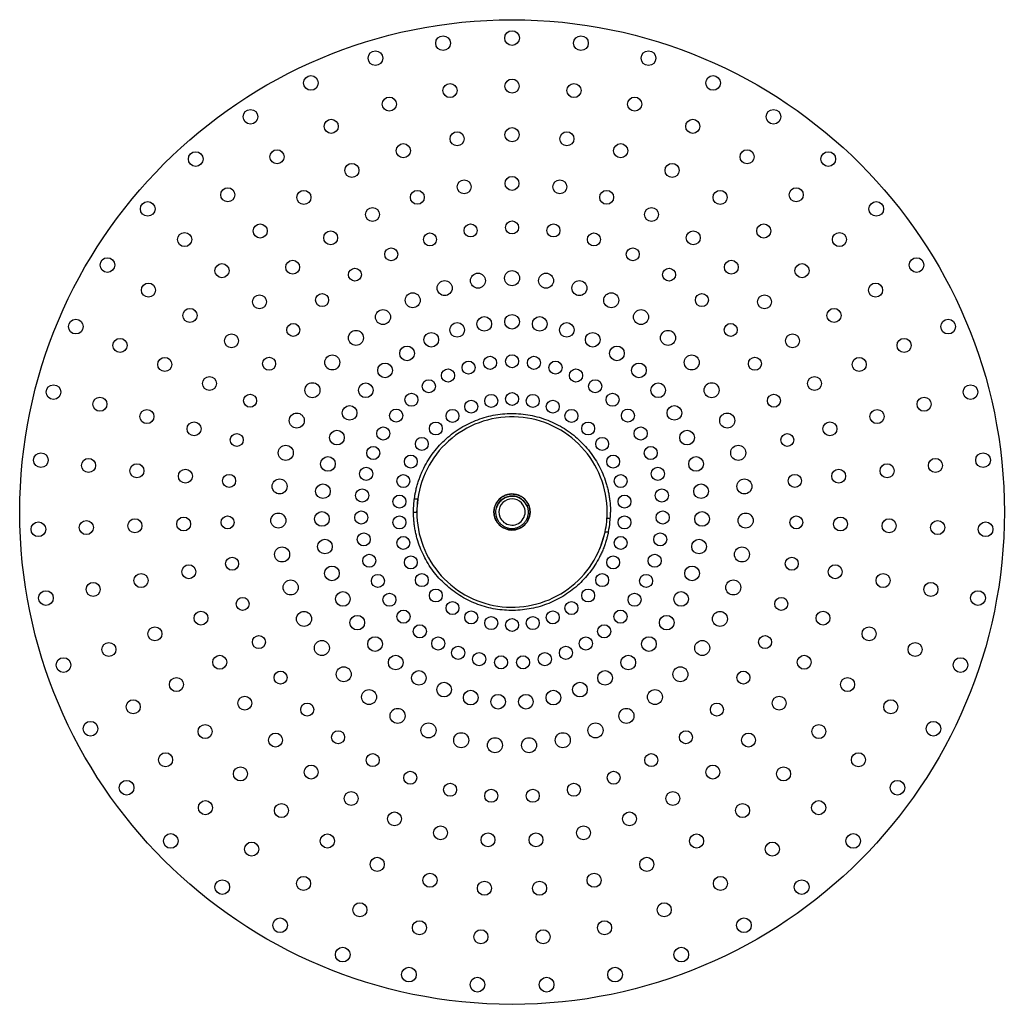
# Paper-space layout '_Izquierda' of a CAD drawing. Header units: inches. Extents: x -6.4 to 5.4, y -6.4 to 5.5.
import ezdxf

# ---------------------------------------------------------------- set-up
doc = ezdxf.new("R2010")
doc.units = ezdxf.units.IN
doc.header["$MEASUREMENT"] = 0

psp = doc.layouts.new('_Izquierda')

# ---------------------------------------------------------------- linework, layer by layer
at = {"color": 7, "linetype": 'Continuous', "lineweight": 25}
for p, q in [((-1.707, -0.292), (-1.667, -0.292)), ((-1.678, -0.45), (-1.663, -0.3)), ((-1.663, -0.294), (-1.659, -0.259)), ((-1.718, -0.45), (-1.678, -0.45)), ((-0.336, -0.368), (-0.36, -0.377)), ((-0.36, -0.377), (-0.359, -0.378)), ((-0.354, -0.376), (-0.359, -0.378)), ((-0.354, -0.376), (-0.336, -0.368)), ((-0.354, -0.376), (-0.354, -0.376)), ((0.642, -0.528), (0.603, -0.528)), ((0.58, -0.685), (0.519, -0.886)), ((0.581, -0.686), (0.621, -0.686))]:
    psp.add_line(p, q, dxfattribs=at)
for centre, radius in [((-0.536, -0.45), 5.905), ((-0.536, 5.235), 0.088), ((-1.364, 5.174), 0.088), ((0.291, 5.174), 0.088), ((-2.174, 4.994), 0.088), ((1.101, 4.994), 0.088), ((-2.949, 4.697), 0.088), ((-0.536, 4.659), 0.0844), ((1.876, 4.697), 0.088), ((-1.28, 4.605), 0.0844), ((0.207, 4.605), 0.0844), ((-2.008, 4.443), 0.0844), ((0.935, 4.443), 0.0844), ((-3.673, 4.291), 0.088), ((2.6, 4.291), 0.088), ((-2.705, 4.176), 0.0844), ((1.632, 4.176), 0.0844), ((-0.536, 4.076), 0.0844), ((-1.195, 4.027), 0.0844), ((0.122, 4.027), 0.0844), ((-1.84, 3.884), 0.0844), ((0.767, 3.884), 0.0844), ((-4.33, 3.784), 0.088), ((-3.355, 3.811), 0.0844), ((2.283, 3.811), 0.0844), ((3.257, 3.784), 0.088), ((-2.457, 3.648), 0.0844), ((1.384, 3.648), 0.0844), ((-0.536, 3.492), 0.0834), ((-3.946, 3.355), 0.0844), ((-1.11, 3.45), 0.0834), ((0.037, 3.45), 0.0834), ((2.873, 3.355), 0.0844), ((-3.033, 3.324), 0.0844), ((-1.672, 3.325), 0.0834), ((0.599, 3.325), 0.0834), ((1.96, 3.324), 0.0844), ((-4.906, 3.186), 0.088), ((-2.209, 3.119), 0.0834), ((1.137, 3.119), 0.0834), ((3.833, 3.186), 0.088), ((-3.556, 2.921), 0.0844), ((-1.033, 2.927), 0.078), ((-0.536, 2.963), 0.078), ((-0.039, 2.927), 0.078), ((2.483, 2.921), 0.0844), ((-4.463, 2.818), 0.0844), ((-2.711, 2.838), 0.0834), ((-1.52, 2.819), 0.078), ((0.447, 2.819), 0.078), ((1.638, 2.838), 0.0834), ((3.391, 2.818), 0.0844), ((-1.985, 2.641), 0.078), ((0.912, 2.641), 0.078), ((-5.389, 2.512), 0.088), ((4.316, 2.512), 0.088), ((-4.015, 2.445), 0.0844), ((-3.167, 2.486), 0.0834), ((2.094, 2.486), 0.0834), ((2.942, 2.445), 0.0844), ((-2.42, 2.397), 0.078), ((-0.945, 2.325), 0.0901), ((-0.536, 2.355), 0.0901), ((-0.128, 2.325), 0.0901), ((1.347, 2.397), 0.078), ((-4.897, 2.212), 0.0844), ((-1.344, 2.236), 0.0901), ((0.272, 2.236), 0.0901), ((3.825, 2.212), 0.0844), ((-3.566, 2.072), 0.0834), ((-2.814, 2.092), 0.078), ((-1.727, 2.09), 0.0901), ((0.654, 2.09), 0.0901), ((1.741, 2.092), 0.078), ((2.493, 2.072), 0.0834), ((-4.399, 1.908), 0.0844), ((-2.084, 1.889), 0.0901), ((-0.869, 1.807), 0.0879), ((-0.536, 1.832), 0.0879), ((-0.204, 1.807), 0.0879), ((1.011, 1.889), 0.0901), ((3.326, 1.908), 0.0844), ((-5.768, 1.774), 0.088), ((-3.16, 1.734), 0.078), ((-1.194, 1.735), 0.0879), ((0.121, 1.735), 0.0879), ((2.087, 1.734), 0.078), ((4.695, 1.774), 0.088), ((-3.901, 1.604), 0.0834), ((-2.408, 1.639), 0.0901), ((-1.505, 1.616), 0.0879), ((0.432, 1.616), 0.0879), ((1.335, 1.639), 0.0901), ((2.828, 1.604), 0.0834), ((-5.238, 1.549), 0.0844), ((-1.795, 1.453), 0.0879), ((0.722, 1.453), 0.0879), ((4.166, 1.549), 0.0844), ((-2.692, 1.344), 0.0901), ((-0.8, 1.34), 0.0784), ((-0.536, 1.359), 0.0784), ((-0.273, 1.34), 0.0784), ((1.619, 1.344), 0.0901), ((-4.701, 1.32), 0.0844), ((-3.45, 1.328), 0.078), ((-2.059, 1.249), 0.0879), ((-1.057, 1.282), 0.0784), ((-0.015, 1.282), 0.0784), ((0.986, 1.249), 0.0879), ((2.377, 1.328), 0.078), ((3.628, 1.32), 0.0844), ((-1.304, 1.188), 0.0784), ((0.231, 1.188), 0.0784), ((-6.036, 0.988), 0.088), ((-4.164, 1.092), 0.0834), ((-2.93, 1.011), 0.0901), ((-2.29, 1.01), 0.0879), ((-1.534, 1.059), 0.0784), ((0.461, 1.059), 0.0784), ((1.217, 1.01), 0.0879), ((1.858, 1.011), 0.0901), ((3.091, 1.092), 0.0834), ((4.963, 0.988), 0.088), ((-3.678, 0.885), 0.078), ((-1.743, 0.897), 0.0784), ((-0.786, 0.883), 0.0778), ((-0.536, 0.906), 0.0778), ((-0.287, 0.883), 0.0778), ((0.67, 0.897), 0.0784), ((2.605, 0.885), 0.078), ((-5.479, 0.843), 0.0844), ((-1.026, 0.814), 0.0778), ((-0.047, 0.814), 0.0778), ((4.406, 0.843), 0.0844), ((-4.915, 0.695), 0.0844), ((-3.118, 0.647), 0.0901), ((-2.484, 0.739), 0.0879), ((-1.926, 0.707), 0.0784), ((-1.25, 0.703), 0.0778), ((0.177, 0.703), 0.0778), ((0.854, 0.707), 0.0784), ((1.411, 0.739), 0.0879), ((2.045, 0.647), 0.0901), ((3.842, 0.695), 0.0844), ((-4.35, 0.547), 0.0834), ((-1.45, 0.552), 0.0778), ((0.377, 0.552), 0.0778), ((3.277, 0.547), 0.0834), ((-3.838, 0.414), 0.078), ((-2.636, 0.443), 0.0879), ((-2.08, 0.492), 0.0784), ((1.007, 0.492), 0.0784), ((1.563, 0.443), 0.0879), ((2.766, 0.414), 0.078), ((-1.618, 0.367), 0.0778), ((0.545, 0.367), 0.0778), ((-6.187, 0.172), 0.088), ((-3.25, 0.26), 0.0901), ((-2.201, 0.258), 0.0784), ((1.128, 0.258), 0.0784), ((2.177, 0.26), 0.0901), ((5.114, 0.172), 0.088), ((-5.615, 0.109), 0.0844), ((-5.035, 0.045), 0.0844), ((-2.744, 0.127), 0.0879), ((-1.75, 0.155), 0.0778), ((0.677, 0.155), 0.0778), ((1.671, 0.127), 0.0879), ((3.962, 0.045), 0.0844), ((4.542, 0.109), 0.0844), ((-4.454, -0.019), 0.0834), ((-3.929, -0.076), 0.078), ((-2.286, 0.008), 0.0784), ((1.213, 0.008), 0.0784), ((2.856, -0.076), 0.078), ((3.382, -0.019), 0.0834), ((-3.324, -0.143), 0.0901), ((-2.804, -0.2), 0.0879), ((-1.84, -0.079), 0.0778), ((0.767, -0.079), 0.0778), ((1.731, -0.2), 0.0879), ((2.251, -0.143), 0.0901), ((-2.334, -0.252), 0.0784), ((1.261, -0.252), 0.0784), ((-1.886, -0.325), 0.0778), ((0.813, -0.325), 0.0778), ((-3.339, -0.552), 0.0901), ((-2.816, -0.533), 0.0879), ((-2.344, -0.516), 0.0784), ((1.271, -0.516), 0.0784), ((1.743, -0.533), 0.0879), ((2.266, -0.552), 0.0901), ((-6.217, -0.657), 0.088), ((-5.642, -0.636), 0.0844), ((-5.059, -0.615), 0.0844), ((-4.475, -0.594), 0.0834), ((-3.947, -0.574), 0.078), ((-1.886, -0.575), 0.0778), ((0.813, -0.575), 0.0778), ((2.874, -0.574), 0.078), ((3.403, -0.594), 0.0834), ((3.986, -0.615), 0.0844), ((4.569, -0.636), 0.0844), ((5.144, -0.657), 0.088), ((-2.315, -0.778), 0.0784), ((1.242, -0.778), 0.0784), ((-2.78, -0.864), 0.0879), ((-1.84, -0.821), 0.0778), ((0.767, -0.821), 0.0778), ((1.707, -0.864), 0.0879), ((-3.294, -0.959), 0.0901), ((2.222, -0.959), 0.0901), ((-3.893, -1.07), 0.078), ((-2.248, -1.034), 0.0784), ((-1.75, -1.054), 0.0778), ((0.677, -1.054), 0.0778), ((1.175, -1.034), 0.0784), ((2.82, -1.07), 0.078), ((-4.413, -1.166), 0.0834), ((-2.696, -1.186), 0.0879), ((1.623, -1.186), 0.0879), ((3.34, -1.166), 0.0834), ((-5.56, -1.378), 0.0844), ((-4.986, -1.272), 0.0844), ((-3.191, -1.355), 0.0901), ((-2.145, -1.276), 0.0784), ((-1.618, -1.267), 0.0778), ((0.545, -1.267), 0.0778), ((1.072, -1.276), 0.0784), ((2.118, -1.355), 0.0901), ((3.914, -1.272), 0.0844), ((4.488, -1.378), 0.0844), ((-6.126, -1.482), 0.088), ((-2.565, -1.493), 0.0879), ((-1.45, -1.451), 0.0778), ((0.377, -1.451), 0.0778), ((1.492, -1.493), 0.0879), ((5.053, -1.482), 0.088), ((-3.767, -1.552), 0.078), ((-2.007, -1.502), 0.0784), ((-1.25, -1.602), 0.0778), ((0.177, -1.602), 0.0778), ((0.934, -1.502), 0.0784), ((2.694, -1.552), 0.078), ((-4.267, -1.722), 0.0834), ((-3.031, -1.732), 0.0901), ((-1.838, -1.705), 0.0784), ((-1.026, -1.714), 0.0778), ((-0.047, -1.714), 0.0778), ((0.765, -1.705), 0.0784), ((1.958, -1.732), 0.0901), ((3.194, -1.722), 0.0834), ((-2.392, -1.777), 0.0879), ((-0.786, -1.782), 0.0778), ((-0.536, -1.805), 0.0778), ((-0.287, -1.782), 0.0778), ((1.319, -1.777), 0.0879), ((-4.819, -1.911), 0.0844), ((-1.642, -1.881), 0.0784), ((0.569, -1.881), 0.0784), ((3.747, -1.911), 0.0844), ((-3.572, -2.01), 0.078), ((-2.817, -2.081), 0.0901), ((-2.179, -2.033), 0.0879), ((-1.421, -2.027), 0.0784), ((0.349, -2.027), 0.0784), ((1.106, -2.033), 0.0879), ((1.745, -2.081), 0.0901), ((2.499, -2.01), 0.078), ((-5.372, -2.099), 0.0844), ((-1.182, -2.139), 0.0784), ((0.11, -2.139), 0.0784), ((4.299, -2.099), 0.0844), ((-5.916, -2.285), 0.088), ((-4.042, -2.252), 0.0834), ((-1.931, -2.255), 0.0879), ((-0.93, -2.215), 0.0784), ((-0.668, -2.253), 0.0784), ((-0.404, -2.253), 0.0784), ((-0.143, -2.215), 0.0784), ((0.858, -2.255), 0.0879), ((2.969, -2.252), 0.0834), ((4.843, -2.285), 0.088), ((-3.312, -2.436), 0.078), ((-2.555, -2.396), 0.0901), ((-1.653, -2.439), 0.0879), ((0.58, -2.439), 0.0879), ((1.483, -2.396), 0.0901), ((2.239, -2.436), 0.078), ((-4.561, -2.519), 0.0844), ((3.488, -2.519), 0.0844), ((-2.251, -2.669), 0.0901), ((-1.351, -2.58), 0.0879), ((-1.032, -2.676), 0.0879), ((-0.04, -2.676), 0.0879), ((0.279, -2.58), 0.0879), ((1.178, -2.669), 0.0901), ((-5.08, -2.786), 0.0844), ((-3.742, -2.743), 0.0834), ((-0.703, -2.725), 0.0879), ((-0.37, -2.725), 0.0879), ((2.669, -2.743), 0.0834), ((4.007, -2.786), 0.0844), ((-2.993, -2.819), 0.078), ((-1.909, -2.895), 0.0901), ((0.836, -2.895), 0.0901), ((1.921, -2.819), 0.078), ((-5.592, -3.049), 0.088), ((-4.217, -3.083), 0.0844), ((-1.538, -3.069), 0.0901), ((0.465, -3.069), 0.0901), ((3.144, -3.083), 0.0844), ((4.519, -3.049), 0.088), ((-3.374, -3.185), 0.0834), ((-2.622, -3.151), 0.078), ((-1.146, -3.187), 0.0901), ((-0.741, -3.247), 0.0901), ((-0.332, -3.247), 0.0901), ((0.073, -3.187), 0.0901), ((1.55, -3.151), 0.078), ((2.301, -3.185), 0.0834), ((-4.691, -3.422), 0.0844), ((-2.207, -3.426), 0.078), ((1.134, -3.426), 0.078), ((3.619, -3.422), 0.0844), ((-3.794, -3.591), 0.0844), ((-2.945, -3.569), 0.0834), ((1.873, -3.569), 0.0834), ((2.721, -3.591), 0.0844), ((-1.756, -3.637), 0.078), ((0.683, -3.637), 0.078), ((-5.159, -3.757), 0.088), ((-1.279, -3.781), 0.078), ((-0.786, -3.854), 0.078), ((-0.287, -3.854), 0.078), ((0.206, -3.781), 0.078), ((4.087, -3.757), 0.088), ((-2.466, -3.887), 0.0834), ((1.393, -3.887), 0.0834), ((-4.214, -3.996), 0.0844), ((-3.302, -4.031), 0.0844), ((2.229, -4.031), 0.0844), ((3.142, -3.996), 0.0844), ((-1.945, -4.131), 0.0834), ((0.872, -4.131), 0.0834), ((-1.393, -4.297), 0.0834), ((0.321, -4.297), 0.0834), ((-4.629, -4.395), 0.088), ((-2.751, -4.396), 0.0844), ((-0.824, -4.381), 0.0834), ((-0.249, -4.381), 0.0834), ((1.678, -4.396), 0.0844), ((3.556, -4.395), 0.088), ((-3.659, -4.493), 0.0844), ((2.586, -4.493), 0.0844), ((-2.153, -4.676), 0.0844), ((1.08, -4.676), 0.0844), ((-3.037, -4.905), 0.0844), ((-1.52, -4.867), 0.0844), ((0.448, -4.867), 0.0844), ((1.964, -4.905), 0.0844), ((-4.011, -4.949), 0.088), ((-0.867, -4.963), 0.0844), ((-0.206, -4.963), 0.0844), ((2.938, -4.949), 0.088), ((-2.361, -5.221), 0.0844), ((1.289, -5.221), 0.0844), ((-3.318, -5.407), 0.088), ((-1.647, -5.436), 0.0844), ((0.574, -5.436), 0.0844), ((2.246, -5.407), 0.088), ((-0.909, -5.545), 0.0844), ((-0.163, -5.545), 0.0844), ((-2.567, -5.759), 0.088), ((1.494, -5.759), 0.088), ((-1.772, -5.998), 0.088), ((0.7, -5.998), 0.088), ((-0.951, -6.119), 0.088), ((-0.121, -6.119), 0.088)]:
    psp.add_circle(centre, radius, dxfattribs=at)
for points, knots in [([(-1.707, -0.292), (-1.706, -0.285), (-1.704, -0.27), (-1.7, -0.248), (-1.696, -0.226), (-1.692, -0.205), (-1.685, -0.172), (-1.674, -0.129), (-1.657, -0.076), (-1.639, -0.024), (-1.61, 0.045), (-1.569, 0.128), (-1.51, 0.222), (-1.443, 0.31), (-1.368, 0.392), (-1.285, 0.466), (-1.196, 0.533), (-1.101, 0.59), (-1, 0.638), (-0.896, 0.677), (-0.789, 0.706), (-0.679, 0.725), (-0.569, 0.733), (-0.457, 0.731), (-0.347, 0.718), (-0.238, 0.695), (-0.132, 0.662), (-0.03, 0.619), (0.069, 0.567), (0.161, 0.506), (0.248, 0.436), (0.327, 0.358), (0.399, 0.274), (0.463, 0.183), (0.518, 0.086), (0.564, -0.015), (0.594, -0.103), (0.613, -0.175), (0.624, -0.229), (0.633, -0.284), (0.639, -0.333), (0.643, -0.376), (0.644, -0.413), (0.645, -0.437), (0.645, -0.45)], [0, 0, 0, 0, 0.006254, 0.012505, 0.018754, 0.025005, 0.031259, 0.046888, 0.062516, 0.078145, 0.093773, 0.125021, 0.15627, 0.187518, 0.218766, 0.250014, 0.281263, 0.312511, 0.343759, 0.375007, 0.406256, 0.437504, 0.468752, 0.5, 0.531249, 0.562497, 0.593745, 0.624993, 0.656242, 0.68749, 0.718738, 0.749986, 0.781235, 0.812483, 0.843731, 0.874979, 0.906228, 0.921856, 0.937485, 0.953113, 0.968742, 0.979163, 0.989579, 1, 1, 1, 1]), ([(0.605, -0.45), (0.605, -0.16), (0.496, 0.118), (0.101, 0.541), (-0.169, 0.669), (-0.746, 0.709), (-1.031, 0.619), (-1.48, 0.255), (-1.627, -0.006), (-1.667, -0.292)], [0, 0, 0, 0, 0.25, 0.25, 0.5, 0.5, 0.75, 0.75, 1, 1, 1, 1]), ([(-0.32, -0.45), (-0.32, -0.372), (-0.361, -0.301), (-0.495, -0.223), (-0.578, -0.223), (-0.712, -0.301), (-0.753, -0.372), (-0.753, -0.45)], [0, 0, 0, 0, 0.333333, 0.333333, 0.666667, 0.666667, 1, 1, 1, 1]), ([(-0.336, -0.368), (-0.341, -0.356), (-0.348, -0.343), (-0.363, -0.319), (-0.372, -0.308), (-0.392, -0.288), (-0.404, -0.278), (-0.427, -0.263), (-0.44, -0.256), (-0.465, -0.245), (-0.478, -0.241), (-0.506, -0.235), (-0.521, -0.234), (-0.549, -0.233), (-0.564, -0.235), (-0.591, -0.24), (-0.605, -0.244), (-0.63, -0.254), (-0.643, -0.261), (-0.667, -0.277), (-0.678, -0.286), (-0.698, -0.306), (-0.708, -0.317), (-0.724, -0.34), (-0.73, -0.353), (-0.741, -0.378), (-0.745, -0.392), (-0.751, -0.419), (-0.753, -0.434), (-0.753, -0.462), (-0.751, -0.477), (-0.746, -0.505), (-0.742, -0.518), (-0.732, -0.544), (-0.725, -0.556), (-0.71, -0.58), (-0.7, -0.591), (-0.68, -0.612), (-0.669, -0.621), (-0.646, -0.637), (-0.633, -0.643), (-0.608, -0.654), (-0.594, -0.658), (-0.567, -0.664), (-0.552, -0.666), (-0.524, -0.666), (-0.509, -0.665), (-0.481, -0.659), (-0.468, -0.655), (-0.442, -0.645), (-0.43, -0.638), (-0.406, -0.623), (-0.395, -0.614), (-0.374, -0.594), (-0.365, -0.582), (-0.349, -0.559), (-0.343, -0.547), (-0.332, -0.521), (-0.328, -0.508), (-0.322, -0.48), (-0.32, -0.466), (-0.32, -0.437), (-0.321, -0.423), (-0.327, -0.395), (-0.331, -0.381), (-0.336, -0.368)], [0, 0, 0, 0, 0.03125, 0.03125, 0.0625, 0.0625, 0.09375, 0.09375, 0.125, 0.125, 0.15625, 0.15625, 0.1875, 0.1875, 0.21875, 0.21875, 0.25, 0.25, 0.28125, 0.28125, 0.3125, 0.3125, 0.34375, 0.34375, 0.375, 0.375, 0.40625, 0.40625, 0.4375, 0.4375, 0.46875, 0.46875, 0.5, 0.5, 0.53125, 0.53125, 0.5625, 0.5625, 0.59375, 0.59375, 0.625, 0.625, 0.65625, 0.65625, 0.6875, 0.6875, 0.71875, 0.71875, 0.75, 0.75, 0.78125, 0.78125, 0.8125, 0.8125, 0.84375, 0.84375, 0.875, 0.875, 0.90625, 0.90625, 0.9375, 0.9375, 0.96875, 0.96875, 1, 1, 1, 1]), ([(-1.718, -0.45), (-1.717, -0.442), (-1.717, -0.427), (-1.717, -0.404), (-1.716, -0.382), (-1.714, -0.359), (-1.712, -0.337), (-1.71, -0.315), (-1.708, -0.3), (-1.707, -0.292)], [0, 0, 0, 0, 0.142988, 0.285845, 0.428624, 0.571376, 0.714155, 0.857012, 1, 1, 1, 1]), ([(-0.665, -0.301), (-0.667, -0.302), (-0.671, -0.306), (-0.676, -0.311), (-0.681, -0.316), (-0.688, -0.324), (-0.696, -0.334), (-0.707, -0.351), (-0.719, -0.374), (-0.729, -0.403), (-0.733, -0.434), (-0.734, -0.459), (-0.731, -0.479), (-0.728, -0.495), (-0.724, -0.509), (-0.721, -0.519), (-0.719, -0.524)], [0, 0, 0, 0, 0.031291, 0.062534, 0.093777, 0.125068, 0.18759, 0.250113, 0.375062, 0.500012, 0.624961, 0.749911, 0.812433, 0.874956, 0.937478, 1, 1, 1, 1]), ([(-0.72, -0.395), (-0.717, -0.386), (-0.713, -0.377), (-0.705, -0.359), (-0.7, -0.351), (-0.684, -0.326), (-0.67, -0.312), (-0.647, -0.293), (-0.638, -0.288), (-0.621, -0.278), (-0.613, -0.274), (-0.586, -0.264), (-0.566, -0.26), (-0.526, -0.258), (-0.506, -0.26), (-0.478, -0.267), (-0.469, -0.271), (-0.451, -0.278), (-0.442, -0.283), (-0.418, -0.299), (-0.402, -0.312), (-0.377, -0.342), (-0.367, -0.36), (-0.36, -0.377)], [0, 0, 0, 0, 0.0625, 0.0625, 0.125, 0.125, 0.25, 0.25, 0.3125, 0.3125, 0.375, 0.375, 0.5, 0.5, 0.625, 0.625, 0.6875, 0.6875, 0.75, 0.75, 0.875, 0.875, 1, 1, 1, 1]), ([(-0.359, -0.378), (-0.36, -0.376), (-0.362, -0.371), (-0.365, -0.364), (-0.369, -0.358), (-0.374, -0.349), (-0.38, -0.339), (-0.392, -0.323), (-0.41, -0.306), (-0.433, -0.288), (-0.459, -0.274), (-0.487, -0.264), (-0.516, -0.259), (-0.546, -0.258), (-0.575, -0.262), (-0.603, -0.27), (-0.63, -0.282), (-0.655, -0.299), (-0.676, -0.318), (-0.692, -0.338), (-0.702, -0.354), (-0.709, -0.367), (-0.715, -0.381), (-0.718, -0.39), (-0.72, -0.395)], [0, 0, 0, 0, 0.015657, 0.03129, 0.046924, 0.062581, 0.093851, 0.125122, 0.187672, 0.250141, 0.312668, 0.374953, 0.43759, 0.499809, 0.562494, 0.6247, 0.687368, 0.749614, 0.812203, 0.874542, 0.905788, 0.937035, 0.968517, 1, 1, 1, 1]), ([(-0.72, -0.395), (-0.719, -0.393), (-0.718, -0.388), (-0.716, -0.382), (-0.714, -0.375), (-0.71, -0.367), (-0.706, -0.356), (-0.699, -0.344), (-0.692, -0.332), (-0.684, -0.321), (-0.675, -0.31), (-0.668, -0.304), (-0.665, -0.301)], [0, 0, 0, 0, 0.062261, 0.124679, 0.187337, 0.250319, 0.375068, 0.499812, 0.625296, 0.750778, 0.875388, 1, 1, 1, 1]), ([(-0.39, -0.39), (-0.406, -0.352), (-0.437, -0.321), (-0.514, -0.288), (-0.557, -0.288), (-0.634, -0.319), (-0.665, -0.35), (-0.698, -0.427), (-0.698, -0.47), (-0.682, -0.509)], [0, 0, 0, 0, 0.25, 0.25, 0.5, 0.5, 0.75, 0.75, 1, 1, 1, 1]), ([(0.621, -0.686), (0.619, -0.693), (0.616, -0.707), (0.611, -0.728), (0.606, -0.749), (0.6, -0.77), (0.591, -0.801), (0.578, -0.843), (0.559, -0.893), (0.537, -0.943), (0.505, -1.008), (0.46, -1.087), (0.397, -1.176), (0.327, -1.258), (0.249, -1.334), (0.165, -1.402), (0.074, -1.463), (-0.021, -1.514), (-0.121, -1.557), (-0.225, -1.591), (-0.331, -1.614), (-0.438, -1.628), (-0.547, -1.632), (-0.655, -1.626), (-0.763, -1.611), (-0.868, -1.585), (-0.971, -1.55), (-1.07, -1.505), (-1.165, -1.452), (-1.254, -1.39), (-1.337, -1.32), (-1.414, -1.243), (-1.483, -1.159), (-1.544, -1.069), (-1.597, -0.974), (-1.64, -0.875), (-1.669, -0.789), (-1.687, -0.719), (-1.698, -0.666), (-1.707, -0.612), (-1.712, -0.564), (-1.715, -0.522), (-1.717, -0.486), (-1.717, -0.462), (-1.718, -0.45)], [0, 0, 0, 0, 0.0062539, 0.0125046, 0.0187543, 0.025005, 0.0312589, 0.0468872, 0.0625155, 0.0781438, 0.0937721, 0.1250204, 0.1562687, 0.1875171, 0.2187654, 0.2500137, 0.2812621, 0.3125104, 0.3437587, 0.3750071, 0.4062554, 0.4375037, 0.4687521, 0.5000004, 0.5312487, 0.5624971, 0.5937454, 0.6249937, 0.6562421, 0.6874904, 0.7187387, 0.749987, 0.7812354, 0.8124837, 0.843732, 0.8749804, 0.9062287, 0.921857, 0.9374853, 0.9531136, 0.9687419, 0.9791629, 0.989579, 1, 1, 1, 1]), ([(-1.678, -0.45), (-1.678, -0.732), (-1.574, -1.004), (-1.196, -1.423), (-0.936, -1.556), (-0.374, -1.615), (-0.093, -1.539), (0.364, -1.207), (0.522, -0.962), (0.581, -0.686)], [0, 0, 0, 0, 0.25, 0.25, 0.5, 0.5, 0.75, 0.75, 1, 1, 1, 1]), ([(-0.753, -0.45), (-0.753, -0.507), (-0.73, -0.562), (-0.649, -0.643), (-0.594, -0.666), (-0.479, -0.666), (-0.424, -0.643), (-0.343, -0.562), (-0.32, -0.507), (-0.32, -0.45)], [0, 0, 0, 0, 0.25, 0.25, 0.5, 0.5, 0.75, 0.75, 1, 1, 1, 1]), ([(-0.719, -0.524), (-0.718, -0.526), (-0.716, -0.531), (-0.713, -0.538), (-0.709, -0.545), (-0.705, -0.551), (-0.699, -0.561), (-0.69, -0.574), (-0.677, -0.588), (-0.663, -0.601), (-0.642, -0.617), (-0.614, -0.632), (-0.576, -0.644), (-0.538, -0.648), (-0.499, -0.644), (-0.462, -0.633), (-0.428, -0.615), (-0.397, -0.591), (-0.372, -0.561), (-0.354, -0.527), (-0.344, -0.496), (-0.34, -0.47), (-0.339, -0.451), (-0.34, -0.432), (-0.342, -0.415), (-0.346, -0.4), (-0.349, -0.388), (-0.352, -0.38), (-0.354, -0.376)], [0, 0, 0, 0, 0.012533, 0.025036, 0.03753, 0.050034, 0.062566, 0.093839, 0.125111, 0.156384, 0.187656, 0.250126, 0.312595, 0.375065, 0.437534, 0.500004, 0.562473, 0.624942, 0.687412, 0.749881, 0.812351, 0.843623, 0.874896, 0.906168, 0.937441, 0.958309, 0.979132, 1, 1, 1, 1]), ([(-0.682, -0.509), (-0.661, -0.561), (-0.614, -0.598), (-0.502, -0.613), (-0.447, -0.591), (-0.378, -0.502), (-0.369, -0.443), (-0.39, -0.39)], [0, 0, 0, 0, 0.3333333, 0.3333333, 0.6666667, 0.6666667, 1, 1, 1, 1]), ([(0.581, -0.686), (0.588, -0.647), (0.599, -0.594), (0.601, -0.541), (0.601, -0.528)], [0, 0, 0, 0, 0.744684, 1, 1, 1, 1]), ([(0.621, -0.686), (0.628, -0.647), (0.638, -0.595), (0.64, -0.542), (0.641, -0.528)], [0, 0, 0, 0, 0.748106, 1, 1, 1, 1])]:
    psp.add_open_spline(points, degree=3, knots=knots, dxfattribs=at)
for points in [[(-1.667, -0.292), (-1.675, -0.344), (-1.678, -0.397), (-1.678, -0.45)], [(0.603, -0.528), (0.604, -0.502), (0.605, -0.476), (0.605, -0.45)], [(0.642, -0.528), (0.644, -0.502), (0.645, -0.476), (0.645, -0.45)]]:
    psp.add_open_spline(points, degree=3, dxfattribs=at)

doc.saveas('drawing.dxf')
